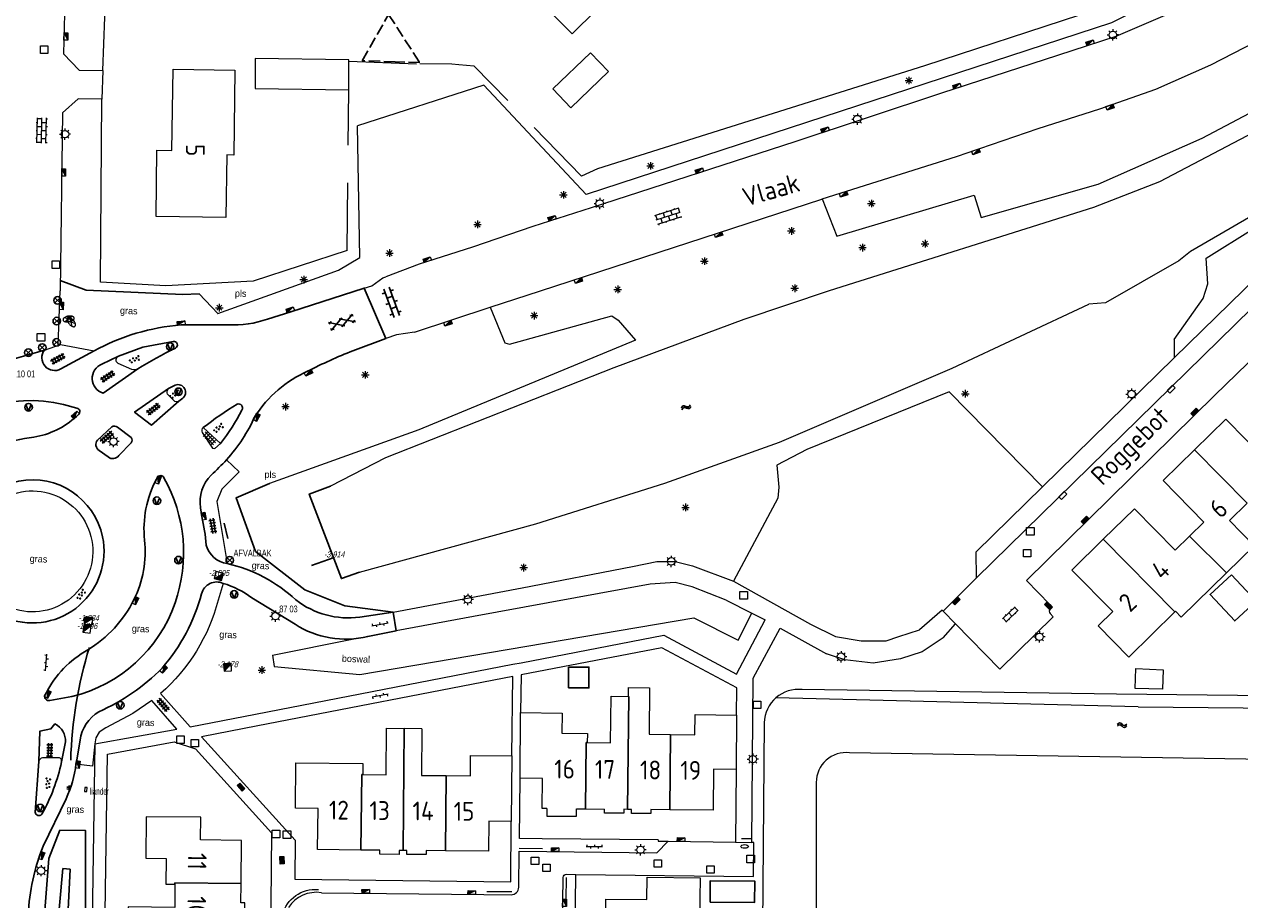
# Model space of a CAD drawing. Extents: x 168769 to 512904, y 516715 to 1559940.
# Tile 164 of 256: x 170344 to 170506, y 519419 to 519535. Entities that reach past the tile are written whole.
import ezdxf
from ezdxf.enums import TextEntityAlignment as Align

# ---------------------------------------------------------------- set-up
doc = ezdxf.new("R2010")
doc.units = 0
doc.header["$MEASUREMENT"] = 0
doc.linetypes.add('LP', pattern=[14, 9, -5])
doc.linetypes.add('OVERBOUW', pattern=[2, 1.5, -0.5])
doc.layers.get('0').update_dxf_attribs({"linetype": 'CONTINUOUS'})
for name, color, linetype, lineweight in [('B01_HOOFDGEBOUW', 10, 'CONTINUOUS', 0), ('B02_bijgebouw', 12, 'CONTINUOUS', 0), ('B07_scheidingsmuur', 14, 'CONTINUOUS', 25), ('B16_LUIFEL', 6, 'OVERBOUW', 25), ('H01_HOOGTEPUNT', 7, 'CONTINUOUS', 18), ('Q04_wegmarkering', 7, 'CONTINUOUS', 0), ('Q06_walbescherming_besch', 140, 'WALBESCHERMING', 25), ('Q21_LANTAARNPAAL', 7, 'CONTINUOUS', 18), ('Q23_kolk', 7, 'CONTINUOUS', 18), ('Q26_BOOM', 7, 'CONTINUOUS', 18), ('Q28_rioolput', 7, 'CONTINUOUS', 18), ('Q67_BRANDKRAAN_PUT', 7, 'CONTINUOUS', 18), ('Q722_RIOOLPUT_RWA', 5, 'CONTINUOUS', 18), ('Q92_BRANDKRAAN', 7, 'CONTINUOUS', 0), ('Q96_STRAATKOLK', 7, 'CONTINUOUS', 0), ('Q97_TROTTOIRKOLK', 7, 'CONTINUOUS', 0), ('S02_symb_open_verh', 7, 'CONTINUOUS', 13), ('T03_HEK', 34, 'CONTINUOUS', 0), ('T04_Haag', 72, 'CONTINUOUS', 0), ('T09_INSTEEKSLOOT', 72, 'CONTINUOUS', 0), ('T51_CULTUURSCHEIDING', 3, 'CONTINUOUS', 0), ('V00_kant_verharding', 252, 'CONTINUOUS', 0), ('V012_Kant_beton_verh', 252, 'CONTINUOUS', 0), ('V02_Kant_open_verh', 253, 'CONTINUOUS', 0), ('V03_kant_tegel_verh', 254, 'CONTINUOUS', 13), ('V04_Kant_op_inrit', 254, 'CONTINUOUS', 13), ('W00_KANT_WATER', 140, 'CONTINUOUS', 0)]:
    doc.layers.add(name, color=color, linetype=linetype, lineweight=lineweight)
for name, color, linetype in [('B14_dakrand_bijgebouw', 30, 'CONTINUOUS'), ('Q14_zitbank', 32, 'CONTINUOUS'), ('Q22_Paal_steen', 32, 'CONTINUOUS'), ('Q30_Verkeersbord', 32, 'CONTINUOUS'), ('S01_Asfalt', 7, 'CONTINUOUS'), ('S02_Klinkers', 7, 'CONTINUOUS'), ('S03_Tegels', 7, 'CONTINUOUS'), ('S04_Talud', 7, 'CONTINUOUS'), ('S05_Water', 132, 'CONTINUOUS'), ('S10_Beton', 7, 'CONTINUOUS'), ('T10_cultuurscheiding', 3, 'CONTINUOUS'), ('T131_taludlijn_laag', 15, 'CONTINUOUS'), ('T132_taludlijn_hoog', 11, 'CONTINUOUS'), ('T20_TALUD', 34, 'CONTINUOUS'), ('V011_Kant_asfalt_verh', 7, 'CONTINUOUS'), ('W10_duiker', 1, 'CONTINUOUS'), ('Z02_Huisnummer', 253, 'CONTINUOUS'), ('Z05_Cultuuraand', 7, 'CONTINUOUS'), ('Z06_STRAATNAAM', 7, 'CONTINUOUS')]:
    doc.layers.add(name, color=color, linetype=linetype)
doc.styles.add('ISOCP', font='isocp.shx', dxfattribs={"height": 1.8})
doc.styles.get("Standard").update_dxf_attribs({"font": 'ISOB.SHX'})
doc.linetypes.add('WALBESCHERMING', pattern='A,10,[105,facto-geolijnen.shx,S=0.1,R=0,X=0,Y=0],0', length=10)

# ---------------------------------------------------------------- blocks, each defined once
blk = doc.blocks.new('Q21')
at = {"color": 0}
for points in [[(-1.5, 0), (-1, 0)], [(-1.06, 1.06), (-0.71, 0.71)], [(0, 1.5), (0, 1)], [(1.06, 1.06), (0.71, 0.71)], [(1.5, 0), (1, 0)], [(-1.06, -1.06), (-0.71, -0.71)], [(0, -1.5), (0, -1)], [(1.06, -1.06), (0.71, -0.71)]]:
    blk.add_lwpolyline(points, dxfattribs=at)
blk.add_circle((0, 0), 1, dxfattribs=at)
blk = doc.blocks.new('Q26')
at = {"color": 0}
for p, q in [((-1, 0), (1, 0)), ((-0.7, 0.7), (0.7, -0.7)), ((0.7, 0.7), (-0.7, -0.7)), ((0, 1), (0, -1))]:
    blk.add_line(p, q, dxfattribs=at)
blk = doc.blocks.new('Q28')
at = {"color": 0}
blk.add_lwpolyline([(1, 1), (1, -1), (-1, -1), (-1, 1)], close=True, dxfattribs=at)
blk = doc.blocks.new('Q97')
blk.add_hatch(color=256).paths.add_polyline_path([(-1, 1), (-1, 0), (1, 1)])
blk.add_line((1, 1), (-1, 0))
at = {"color": 0}
for points in [[(-1, 0), (-1, 1), (1, 1), (1, 0), (-1, 0)], [(0, 0.8), (0, 1)]]:
    blk.add_lwpolyline(points, dxfattribs=at)
blk = doc.blocks.new('Q96')
for p, q in [((-1, 0.88), (1, 0.88)), ((-1, 0.75), (1, 0.75)), ((-1, 0.63), (1, 0.63)), ((-1, 0.5), (1, 0.5)), ((-1, 0.38), (1, 0.38)), ((-1, 0.25), (1, 0.25)), ((-1, 0.12), (1, 0.12))]:
    blk.add_line(p, q)
at = {"color": 0}
blk.add_lwpolyline([(1, 1), (1, 0), (-1, 0), (-1, 1), (1, 1)], dxfattribs=at)
blk = doc.blocks.new('Q92')
at = {"color": 0}
blk.add_ellipse((0, 0), major_axis=(-0.991, 0), ratio=0.499983, start_param=1.570796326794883, end_param=7.853981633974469, dxfattribs=at)
blk = doc.blocks.new('S026')
for p, q in [((0, 0), (4.4, 0)), ((0.2, 0.5), (0.2, 0)), ((1.2, 0), (1.2, -0.5)), ((2.2, 0.5), (2.2, 0)), ((3.2, 0), (3.2, -0.5)), ((4.2, 0.5), (4.2, 0))]:
    blk.add_line(p, q)
blk = doc.blocks.new('S05')
at = {"color": 0}
for p, q in [((0.08, 0.3), (0.38, 0.59)), ((0.11, -0.19), (0.41, 0.09)), ((0.38, 0.59), (0.68, 0.71)), ((0.41, 0.09), (0.71, 0.21)), ((0.68, 0.71), (1.01, 0.62)), ((0.71, 0.21), (1.02, 0.12)), ((1.01, 0.62), (1.33, 0.37)), ((1.02, 0.12), (1.36, -0.12)), ((1.33, 0.37), (1.66, 0.13)), ((1.66, 0.13), (1.97, 0.04)), ((1.97, 0.04), (2.28, 0.16)), ((2.28, 0.16), (2.58, 0.44)), ((1.36, -0.12), (1.68, -0.37)), ((1.68, -0.37), (2, -0.46)), ((2, -0.46), (2.31, -0.33)), ((2.31, -0.33), (2.61, -0.05))]:
    blk.add_line(p, q, dxfattribs=at)
blk = doc.blocks.new('S024')
at = {"color": 0}
for p, q in [((0, 1.2), (6.7, 1.2)), ((0, 0), (6.7, 0)), ((0.2, 1.2), (0.2, 0)), ((1.25, 1.5), (1.25, 1.2)), ((1.25, 0), (1.25, -1.2)), ((2.3, 1.2), (2.3, 0)), ((3.35, 1.5), (3.35, 1.2)), ((3.35, 0), (3.35, -1.2)), ((4.4, 1.2), (4.4, 0)), ((5.45, 1.5), (5.45, 1.2)), ((5.45, 0), (5.45, -1.2)), ((6.5, 1.2), (6.5, 0)), ((0, -1.2), (6.7, -1.2)), ((0.2, -1.2), (0.2, -1.5)), ((2.3, -1.2), (2.3, -1.5)), ((4.4, -1.2), (4.4, -1.5)), ((6.5, -1.2), (6.5, -1.5))]:
    blk.add_line(p, q, dxfattribs=at)
blk = doc.blocks.new('S04')
at = {"color": 0}
for p, q in [((0, 0.5), (0.5, 0.5)), ((0, 0.25), (1, 0.25)), ((0, 0), (0.5, 0)), ((0, -0.25), (1, -0.25)), ((0, -0.5), (0.5, -0.5))]:
    blk.add_line(p, q, dxfattribs=at)
blk = doc.blocks.new('Q23')
at = {"color": 0}
blk.add_lwpolyline([(0.99, -0.5), (-0.99, -0.5), (-0.99, 0.5), (0.99, 0.5), (0.99, -0.5)], dxfattribs=at)
blk = doc.blocks.new('S022')
at = {"color": 0}
for p, q in [((0.01, 1.15), (0.31, 1.15)), ((0.31, -2.3), (0.31, 2.3)), ((0.31, 2.1), (1.51, 2.1)), ((0.31, 0), (1.51, 0)), ((1.51, -2.3), (1.51, 2.3)), ((1.51, 1.05), (1.81, 1.05)), ((0.01, -1.15), (0.31, -1.15)), ((0.31, -2.1), (1.51, -2.1)), ((1.51, -1.05), (1.81, -1.05))]:
    blk.add_line(p, q, dxfattribs=at)
blk = doc.blocks.new('Q722')
for points in [[(-1, 1), (1, -1)], [(-1, -1), (1, -1), (1, 1), (-1, 1), (-1, -1)], [(-0.8, 0.8), (-1, 0.8)], [(-0.6, 0.6), (-1, 0.6)], [(-0.4, 0.4), (-1, 0.4)], [(-0.2, 0.2), (-1, 0.2)], [(-1, 0), (0, 0)], [(0.2, -0.2), (-1, -0.2)], [(0.4, -0.4), (-1, -0.4)], [(0.6, -0.6), (-1, -0.6)], [(0.8, -0.8), (-1, -0.8)]]:
    blk.add_lwpolyline(points)
blk = doc.blocks.new('KLINKERS6')
for points in [[(-4, 0.75), (4, 0.75)], [(-3, 0.75), (-3, 1.6)], [(-1.5, -0.75), (-1.5, 0.75)], [(0, 0.75), (0, 1.6)], [(1.5, -0.75), (1.5, 0.75)], [(3, 0.75), (3, 1.6)], [(-4, -0.75), (4, -0.75)], [(-3, -1.6), (-3, -0.75)], [(0, -1.6), (0, -0.75)], [(3, -1.6), (3, -0.75)]]:
    blk.add_lwpolyline(points)
blk = doc.blocks.new('ASFALT4')
for points in [[(0.402, 1.1), (-3.41, -1.1)], [(0.4, -1.1), (-3.408, 1.1)], [(-2.596, 1.1), (-3.4, 0.636)], [(-0.41, -1.1), (3.402, 1.1)], [(3.396, -1.1), (-0.408, 1.1)], [(3.4, 0.63), (2.588, 1.1)], [(-2.6, -1.1), (-3.4, -0.638)], [(2.59, -1.1), (3.4, -0.632)]]:
    blk.add_lwpolyline(points)
blk = doc.blocks.new('TEGELS6')
for points in [[(-4, 0.75), (4, 0.75)], [(-3, -1.6), (-3, 1.6)], [(-1.5, -1.6), (-1.5, 1.6)], [(0, -1.6), (0, 1.6)], [(1.5, -1.6), (1.5, 1.6)], [(3, -1.6), (3, 1.6)], [(-4, -0.75), (4, -0.75)]]:
    blk.add_lwpolyline(points)
blk = doc.blocks.new('BETON4')
for centre in [(-2.522, 0.677), (-0.58, 1.017), (1.096, 0.407), (2.536, 0.927), (-2.022, -0.677), (-0.17, -0.453), (2.008, -0.927)]:
    blk.add_circle(centre, 0.24)
blk = doc.blocks.new('Q30')
blk.add_lwpolyline([(0.707, 0.707), (0, -1), (-0.707, 0.707)])
blk.add_circle((0, 0), 1)
blk = doc.blocks.new('Q22')
for points in [[(-0.719, -0.672), (0.702, 0.706)], [(-0.712, 0.671), (0.715, -0.672)]]:
    blk.add_lwpolyline(points)
blk.add_circle((0, 0), 1)
blk = doc.blocks.new('Q67')
for points in [[(-1.47, 0.15, 0.094941), (-1.5, 0)], [(-1.5, 0, 0.094941), (-1.47, -0.15)], [(-1.39, 0.29, 0.078462), (-1.47, 0.15)], [(-1.25, 0.42, 0.059206), (-1.39, 0.29)], [(-1.06, 0.53, 0.044721), (-1.25, 0.42)], [(-0.83, 0.62, 0.035319), (-1.06, 0.53)], [(-0.57, 0.69, 0.029561), (-0.83, 0.62)], [(-0.29, 0.74, 0.026278), (-0.57, 0.69)], [(0, 0.75, 0.024788), (-0.29, 0.74)], [(0.29, 0.74, 0.024788), (0, 0.75)], [(0.57, 0.69, 0.026278), (0.29, 0.74)], [(0.83, 0.62, 0.029561), (0.57, 0.69)], [(1.06, 0.53, 0.035319), (0.83, 0.62)], [(1.25, 0.42, 0.044721), (1.06, 0.53)], [(1.39, 0.29, 0.059206), (1.25, 0.42)], [(1.47, 0.15, 0.078462), (1.39, 0.29)], [(1.5, 0, 0.094941), (1.47, 0.15)], [(1.47, -0.15, 0.094941), (1.5, 0)], [(-1.47, -0.15, 0.078462), (-1.39, -0.29)], [(-1.39, -0.29, 0.059206), (-1.25, -0.42)], [(-1.25, -0.42, 0.044721), (-1.06, -0.53)], [(-1.06, -0.53, 0.035319), (-0.83, -0.62)], [(-0.83, -0.62, 0.029561), (-0.57, -0.69)], [(-0.57, -0.69, 0.026278), (-0.29, -0.74)], [(0, -0.75, 0.024788), (0.29, -0.74)], [(0.29, -0.74, 0.026278), (0.57, -0.69)], [(0.57, -0.69, 0.029561), (0.83, -0.62)], [(0.83, -0.62, 0.035319), (1.06, -0.53)], [(1.06, -0.53, 0.044721), (1.25, -0.42)], [(1.25, -0.42, 0.059206), (1.39, -0.29)], [(1.39, -0.29, 0.078462), (1.47, -0.15)]]:
    blk.add_lwpolyline(points, format="xyb")
for points in [[(-1.04, 0.54), (1.04, -0.54)], [(-1.04, -0.54), (1.04, 0.54)], [(-0.29, -0.74), (0, -0.75)]]:
    blk.add_lwpolyline(points)

msp = doc.modelspace()

# ---------------------------------------------------------------- linework, layer by layer
at = {"layer": 'B01_HOOFDGEBOUW'}
for points in [[(170414.21, 519549.72), (170408.88, 519544.5), (170413.38, 519539.97), (170412.23, 519538.84), (170416.92, 519534.12), (170423.29, 519540.45), (170414.21, 519549.72)], [(170419.36, 519531.61), (170414.35, 519526.8), (170416.76, 519524.29), (170421.77, 519529.1), (170419.36, 519531.61)], [(170363.93, 519529.42), (170372.13, 519529.31), (170371.98, 519518.02), (170371.07, 519518.03), (170370.95, 519509.71), (170361.66, 519509.84), (170361.79, 519518.65), (170363.78, 519518.61), (170363.93, 519529.42)], [(170499.61, 519478.88), (170503.77, 519482.96), (170509.17, 519477.45), (170511.07, 519479.31)], [(170498.94, 519467.42), (170500.85, 519469.29), (170495.45, 519474.8), (170499.61, 519478.88)], [(170487.48, 519466.99), (170491.64, 519471.06), (170497.04, 519465.56), (170498.94, 519467.42)], [(170506.6, 519471.78), (170504.24, 519469.47), (170507.5, 519466.14), (170503.83, 519462.54)], [(170490.87, 519451.34), (170486.78, 519455.5), (170488.73, 519457.42), (170483.32, 519462.9), (170487.48, 519466.99)], [(170503.83, 519462.54), (170497.83, 519456.66)], [(170490.87, 519451.34), (170496.97, 519457.35)], [(170496.97, 519457.35), (170497.07, 519457.44)], [(170497.07, 519457.44), (170497.83, 519456.66)], [(170424.41, 519446.12), (170424.42, 519447.33), (170427.22, 519447.29), (170427.15, 519441.1), (170430, 519441.07)], [(170418.93, 519439.99), (170422.03, 519439.96), (170422.11, 519446.15), (170424.41, 519446.12)], [(170410.01, 519435.29), (170410.09, 519443.98)], [(170410.09, 519443.98), (170415.59, 519443.92), (170415.56, 519441.23), (170418.95, 519441.19), (170418.93, 519439.99)], [(170430, 519441.07), (170433.24, 519441.03), (170433.27, 519443.72), (170438.76, 519443.66)], [(170438.76, 519443.66), (170438.7, 519436.44)], [(170389.12, 519435.74), (170392.22, 519435.71), (170392.28, 519441.9), (170394.63, 519441.87)], [(170396.98, 519441.84), (170394.63, 519441.87)], [(170396.98, 519441.84), (170396.93, 519435.65), (170400.18, 519435.61)], [(170388.88, 519425.73), (170383.13, 519425.79), (170383.19, 519431.25), (170380.2, 519431.28), (170380.25, 519437.33), (170389.14, 519437.24), (170389.12, 519435.74)], [(170400.18, 519435.61), (170403.42, 519435.58), (170403.45, 519438.27), (170408.94, 519438.22)], [(170408.94, 519438.22), (170408.85, 519429.53)], [(170438.7, 519436.44), (170435.69, 519436.46), (170435.64, 519431.01), (170429.89, 519431.07)], [(170413.56, 519431.25), (170412.96, 519431.26), (170413, 519435.25), (170410.01, 519435.29)], [(170413.56, 519431.25), (170413.55, 519430.25), (170417.5, 519430.22), (170417.51, 519431.22), (170418.69, 519431.2)], [(170418.69, 519431.2), (170421.22, 519431.17)], [(170424.29, 519431.13), (170423.8, 519431.14), (170423.8, 519430.61), (170421.21, 519430.64), (170421.22, 519431.17)], [(170429.89, 519431.07), (170427.39, 519431.1), (170427.39, 519430.57), (170424.8, 519430.6), (170424.8, 519431.13), (170424.29, 519431.13)], [(170372.97, 519421.28), (170373.03, 519427.01), (170367.58, 519427.07), (170367.61, 519430.08), (170360.37, 519430.15), (170360.31, 519424.64), (170363.01, 519424.62), (170362.97, 519421.22), (170364.17, 519421.21)], [(170408.85, 519429.53), (170405.86, 519429.58), (170405.83, 519425.56), (170400.09, 519425.62)], [(170394.48, 519425.68), (170393.97, 519425.68), (170393.96, 519425.15), (170391.38, 519425.18), (170391.39, 519425.71), (170388.88, 519425.73)], [(170400.09, 519425.62), (170397.56, 519425.65), (170397.56, 519425.12), (170394.97, 519425.14), (170394.98, 519425.67), (170394.48, 519425.68)], [(170364.17, 519421.21), (170364.14, 519418.12), (170357.94, 519418.18), (170357.92, 519415.69), (170361.42, 519415.64)], [(170372.91, 519415.67), (170372.91, 519416.15), (170373.44, 519416.14), (170373.47, 519418.72), (170372.94, 519418.73), (170372.97, 519421.28)], [(170421.36, 519416.7), (170421.4, 519419.22), (170426.85, 519419.15), (170426.89, 519422.15), (170433.93, 519422.06), (170433.85, 519416.57), (170430.16, 519416.61), (170430.12, 519413.31)]]:
    msp.add_lwpolyline(points, dxfattribs=at)
at = {"layer": 'B02_bijgebouw'}
msp.add_lwpolyline([(170387.26, 519526.68), (170387.28, 519530.67), (170374.84, 519530.84), (170374.81, 519526.85)], close=True, dxfattribs=at)
for points in [[(170495.44, 519449.64), (170495.36, 519447.09), (170491.73, 519447.2), (170491.82, 519449.83), (170495.44, 519449.64)], [(170352.17, 519433.52), (170352.47, 519433.5), (170352.5, 519434.03), (170352.2, 519434.04), (170352.17, 519433.52)]]:
    msp.add_lwpolyline(points, dxfattribs=at)
at = {"layer": 'B07_scheidingsmuur'}
for points in [[(170506.6, 519471.78), (170499.61, 519478.88)], [(170487.48, 519466.99), (170496.97, 519457.35)], [(170503.83, 519462.54), (170498.94, 519467.42)], [(170424.29, 519431.13), (170424.46, 519446.12)], [(170424.46, 519446.12), (170424.41, 519446.12)], [(170394.48, 519425.68), (170394.63, 519441.87)], [(170430, 519441.07), (170429.89, 519431.07)], [(170418.69, 519431.2), (170418.79, 519439.99)], [(170418.79, 519439.99), (170418.93, 519439.99)], [(170388.98, 519435.74), (170388.88, 519425.73)], [(170389.12, 519435.74), (170388.98, 519435.74)], [(170400.09, 519425.62), (170400.18, 519435.61)], [(170364.18, 519421.36), (170372.97, 519421.28)], [(170364.17, 519421.21), (170364.18, 519421.36)]]:
    msp.add_lwpolyline(points, dxfattribs=at)
at = {"layer": 'B14_dakrand_bijgebouw'}
for points in [[(170504.51, 519462.29), (170507.77, 519458.79), (170504.93, 519456.15), (170501.67, 519459.66), (170504.51, 519462.29)], [(170416.45, 519447.27), (170416.45, 519450.01), (170419.15, 519450.02), (170419.15, 519447.27), (170416.45, 519447.27)], [(170435.25, 519418.81), (170441.16, 519418.77), (170441.18, 519421.6), (170435.26, 519421.64), (170435.25, 519418.81)]]:
    msp.add_lwpolyline(points, dxfattribs=at)
at = {"layer": 'B16_LUIFEL', "color": 2}
msp.add_lwpolyline([(170392.55, 519536.68), (170396.69, 519530.29), (170393.41, 519530.4), (170389.06, 519530.54), (170392.55, 519536.68)], close=True, dxfattribs=at)
at = {"layer": 'Q04_wegmarkering'}
msp.add_lwpolyline([(170470.65, 519461.86), (170511.45, 519501.85)], dxfattribs=at)
at = {"layer": 'Q06_walbescherming_besch', "linetype": 'Continuous'}
msp.add_lwpolyline([(170388.68, 519462.61), (170386.28, 519461.78), (170382.02, 519472.99), (170384.83, 519474.05)], dxfattribs=at)
at = {"layer": 'Q14_zitbank'}
msp.add_lwpolyline([(170371.18, 519467.09), (170370.73, 519469.14)], dxfattribs=at)
at = {"layer": 'T03_HEK', "linetype": 'LP'}
for p, q in [((170387.28, 519530.5), (170396.69, 519530.11)), ((170387.04, 519505.33), (170387.26, 519526.68))]:
    msp.add_line(p, q, dxfattribs=at)
for points in [[(170400.94, 519530.08), (170396.69, 519530.11)], [(170420.28, 519516.19), (170418.17, 519515.23), (170403.91, 519529.83), (170401.88, 519530.01), (170400.94, 519530.08)]]:
    msp.add_lwpolyline(points, dxfattribs=at)
at = {"layer": 'T04_Haag'}
for points in [[(170534.45, 519580.43), (170498.27, 519544.8), (170491.81, 519539.45), (170484.32, 519536.6), (170463.72, 519529.87), (170420.28, 519516.19)], [(170354.6, 519529.25), (170355.11, 519543.47)], [(170387.04, 519505.33), (170374.57, 519501.29), (170362.96, 519500.67), (170354.28, 519501.13), (170354.46, 519525.42)]]:
    msp.add_lwpolyline(points, dxfattribs=at)
at = {"layer": 'T09_INSTEEKSLOOT'}
for points in [[(170489.25, 519446.42), (170447.49, 519447.04, 0.210881), (170444, 519445.95, 0.210881)], [(170444, 519445.95, 0.210881), (170442.45, 519442.64), (170441.79, 519361.68)], [(170539.64, 519437.27), (170453.76, 519438.65, 0.447829), (170449.35, 519434.72), (170449.36, 519355.86, -0.418446), (170441.58, 519349.47), (170363.17, 519351.27)]]:
    msp.add_lwpolyline(points, format="xyb", dxfattribs=at)
msp.add_lwpolyline([(170589.54, 519445.33), (170489.25, 519446.42)], dxfattribs=at)
at = {"layer": 'T10_cultuurscheiding'}
msp.add_lwpolyline([(170348.94, 519501.38), (170352.4, 519500.07), (170365.21, 519499.5), (170367.37, 519499.59), (170369.87, 519496.96), (170369.87, 519496.96)], dxfattribs=at)
at = {"layer": 'T131_taludlijn_laag'}
msp.add_lwpolyline([(170346.74, 519404.99), (170346.6, 519413.66), (170347.43, 519424.62), (170348.9, 519428.35), (170352.3, 519428.31), (170352.34, 519407.62)], dxfattribs=at)
at = {"layer": 'T132_taludlijn_hoog'}
for points in [[(170376.75, 519474.4), (170372.29, 519472.49), (170374.87, 519465.39), (170381.41, 519460.28), (170386.75, 519458.18), (170393.15, 519457.31)], [(170348.96, 519405.62), (170348.4, 519413.45), (170349.29, 519423.27), (170350.25, 519423.17), (170349.89, 519416.05), (170350.36, 519405.95)]]:
    msp.add_lwpolyline(points, dxfattribs=at)
at = {"layer": 'T20_TALUD'}
msp.add_arc((170407.02, 519435.97), 56.72, 162.9067, 178.2912, dxfattribs=at)
at = {"layer": 'T51_CULTUURSCHEIDING'}
for p, q in [((170385.88, 519502.75), (170388.74, 519504.43)), ((170369.87, 519496.96), (170385.88, 519502.75)), ((170406.05, 519497.81), (170407.97, 519493.07)), ((170408.63, 519492.92), (170422.2, 519496.65)), ((170422.2, 519496.65), (170423.06, 519496.11)), ((170423.06, 519496.11), (170425.36, 519493.45)), ((170425.36, 519493.45), (170396.59, 519481.54)), ((170407.97, 519493.07), (170408.63, 519492.92)), ((170396.59, 519481.54), (170376.75, 519474.4))]:
    msp.add_line(p, q, dxfattribs=at)
for points in [[(170534.45, 519580.43), (170537.95, 519576.68), (170524.81, 519564.17), (170512.93, 519553.21), (170501.55, 519542.17), (170488.56, 519535.59), (170418.78, 519512.77), (170405.18, 519527.28), (170388.41, 519521.9)], [(170450.14, 519512.19), (170452.07, 519507.24), (170470.34, 519512.67), (170471.28, 519509.73), (170486.81, 519514.16), (170500.6, 519520.27), (170511.58, 519526.06), (170518.63, 519530.56), (170522.05, 519532.5), (170521.64, 519534), (170518.74, 519540.62)], [(170388.74, 519504.43), (170388.41, 519521.9)], [(170496.9, 519493.54), (170500.76, 519498.98), (170501.37, 519500.92), (170501.13, 519504.34), (170513.64, 519512.11)], [(170496.9, 519493.54), (170496.9, 519491.09)], [(170467.02, 519486.59), (170448.11, 519478.91), (170444.1, 519476.82), (170444.37, 519473.91), (170444.24, 519472.46), (170438.36, 519461.45)], [(170467.02, 519486.59), (170479.41, 519473.95)], [(170377.13, 519451.6), (170377.37, 519450.12), (170388.71, 519449.03), (170433.11, 519456.57), (170439, 519453.61), (170440.8, 519457.18)], [(170377.13, 519451.6), (170387.95, 519453.79)]]:
    msp.add_lwpolyline(points, dxfattribs=at)
at = {"layer": 'V00_kant_verharding'}
for p, q in [((170497.82, 519537.47), (170489.15, 519533.78)), ((170489.15, 519533.78), (170481.38, 519531.25)), ((170481.38, 519531.25), (170466, 519526.24)), ((170466, 519526.24), (170446.53, 519519.78)), ((170446.53, 519519.78), (170419.47, 519511)), ((170419.47, 519511), (170411.69, 519508.54)), ((170411.69, 519508.54), (170403.69, 519505.79)), ((170403.69, 519505.79), (170396.63, 519503.53)), ((170396.63, 519503.53), (170392.19, 519501.85))]:
    msp.add_line(p, q, dxfattribs=at)
for points in [[(170355.11, 519543.47), (170352.68, 519543.11), (170349.64, 519542.13), (170349.39, 519531.48), (170351.46, 519529.28), (170354.6, 519529.25)], [(170396.01, 519494.52), (170406.05, 519497.81), (170412.75, 519500), (170450.08, 519512.17), (170450.14, 519512.19), (170467.97, 519517.84), (170478.81, 519521.53), (170487, 519524.17), (170494.46, 519526.77), (170501.75, 519529.98), (170509.26, 519533.85)], [(170354.6, 519529.25), (170354.46, 519525.42)], [(170354.46, 519525.42), (170351.33, 519525.5), (170349.25, 519523.61), (170348.92, 519500)], [(170507.99, 519501.95), (170496.9, 519491.09), (170479.41, 519473.95), (170470.59, 519465.31)], [(170348.66, 519492.75), (170348.92, 519500)], [(170502.27, 519486.11), (170514.03, 519497.49), (170515.69, 519498.56), (170516.78, 519498.86), (170518.17, 519498.74), (170519.82, 519497.97), (170526.35, 519491.49)], [(170477.27, 519461.51), (170502.27, 519486.11)], [(170480.42, 519457.16), (170480.83, 519456.72), (170473.73, 519449.75), (170467.85, 519455.75), (170466.21, 519457.47), (170467.75, 519459), (170470.65, 519461.86), (170470.59, 519465.31)], [(170393.15, 519457.31), (170393.15, 519457.31), (170410.31, 519460.53), (170424.94, 519463.37), (170428.17, 519464.03), (170430.61, 519464.06), (170432.91, 519463.45), (170438.36, 519461.45), (170448.57, 519455.73), (170451.89, 519454.09), (170455.32, 519453.49), (170458.63, 519453.52), (170460.34, 519454.09), (170463.08, 519454.99)], [(170437.37, 519458.91), (170432.89, 519460.68), (170430.62, 519461.26), (170427.29, 519461.05), (170403.85, 519456.76), (170393.57, 519454.86)], [(170477.27, 519461.51), (170480.37, 519458.34), (170480.67, 519458), (170480.42, 519457.73)], [(170437.37, 519458.91), (170440.8, 519457.18), (170442.58, 519456.29)], [(170466.08, 519457.58), (170463.08, 519454.99)], [(170466.21, 519457.47), (170466.08, 519457.58)], [(170438.77, 519449.07), (170442.58, 519456.29)], [(170440.79, 519426.75), (170440.97, 519448.55), (170444.56, 519455.19)], [(170444.56, 519455.19), (170450.7, 519451.79)], [(170466.21, 519453.89), (170467.85, 519455.75)], [(170409.07, 519450.4), (170410.16, 519450.61), (170429.11, 519454.27), (170438.77, 519449.07)], [(170466.21, 519453.89), (170463.4, 519452.05), (170460.54, 519451.13), (170456.93, 519450.54), (170453.16, 519451.01), (170450.7, 519451.79)], [(170438.76, 519443.66), (170438.79, 519447.25), (170428.85, 519452.59), (170410.14, 519448.98), (170410.09, 519443.98)], [(170366.2, 519442.09), (170374.88, 519443.79), (170409.07, 519450.4)], [(170408.94, 519438.22), (170409.06, 519448.77), (170375.19, 519442.22), (170367.68, 519440.77), (170380.14, 519427.04)], [(170386.15, 519388.43), (170360.02, 519388.71), (170352.81, 519389.01), (170352.84, 519389.77), (170353.56, 519439.85)], [(170359.91, 519390.26), (170354.53, 519390.38), (170355.21, 519438.46), (170364.08, 519440.09), (170366.89, 519439.18), (170377.02, 519428.03)], [(170438.7, 519436.44), (170438.61, 519426.78)], [(170428.34, 519427.07), (170412.93, 519427.23), (170409.93, 519427.26), (170410.01, 519435.29)], [(170380.14, 519427.04), (170380.12, 519421.85), (170408.77, 519421.51), (170408.85, 519429.53)], [(170377.02, 519428.03), (170376.63, 519390.07), (170368.61, 519390.16)], [(170409.88, 519425.57), (170428.16, 519425.37), (170429.67, 519426.91)], [(170428.34, 519427.07), (170428.34, 519426.9)], [(170428.34, 519426.9), (170429.67, 519426.91)], [(170429.67, 519426.91), (170438.61, 519426.78)], [(170438.61, 519426.78), (170440.79, 519426.75)], [(170441.04, 519422.23), (170441.07, 519426.75), (170440.79, 519426.75)], [(170409.83, 519420.8), (170409.88, 519425.57)], [(170416.96, 519385.1), (170417.43, 519422.5)], [(170417.43, 519422.5), (170441.04, 519422.23)]]:
    msp.add_lwpolyline(points, dxfattribs=at)
for points in [[(170480.42, 519457.73, 0.39757), (170480.42, 519457.16)], [(170415.45, 519386.05), (170415.24, 519386.5), (170415.73, 519422.07, -0.384067), (170416.19, 519422.51), (170417.43, 519422.5)], [(170383.64, 519420.07, 0.289637), (170379.24, 519418.1)], [(170383.64, 519420.07), (170405.19, 519419.82), (170408.82, 519419.79, 0.423763), (170409.83, 519420.8)]]:
    msp.add_lwpolyline(points, format="xyb", dxfattribs=at)
at = {"layer": 'V011_Kant_asfalt_verh'}
for points in [[(170342.18, 519490.78), (170346.84, 519492.12, 0.809706), (170349.02, 519489.62), (170353.43, 519492, -0.10697), (170365.02, 519495.46), (170368.22, 519495.48), (170371.24, 519495.48, 0.099962), (170376.49, 519496.24), (170379.57, 519497.22), (170389.32, 519500.35), (170392.18, 519493.64), (170387.82, 519492.04, 0.022597), (170381.8, 519489.32, 0.143543), (170374.81, 519483.32, -0.078069), (170371.03, 519477.56, -0.017472), (170368.98, 519475.52, 0.230635), (170367.55, 519471.19), (170367.74, 519470.02, -0.037512), (170368.34, 519466.22, 0.303298), (170371.11, 519463.77, -0.132958), (170380.25, 519458.94, 0.202091), (170388.71, 519456.67), (170393.15, 519457.31), (170393.57, 519454.86), (170389.79, 519454.1, -0.207182), (170380.13, 519455.71), (170374.4, 519459.21, 0.090758), (170370.58, 519461.14, 0.471779), (170367.72, 519459.76, -0.111171), (170362.48, 519449.9, -0.09669), (170354.05, 519444.1, 0.225261), (170351.58, 519440.32), (170351.1, 519437.43), (170351.03, 519437.14, -0.078631), (170349.72, 519432.55), (170346.68, 519426.24), (170346.23, 519425.09, 0.083798), (170344.67, 519415.99)], [(170359.23, 519489.61, -0.025714), (170364.24, 519492.39, 0.93752), (170363.93, 519493.24), (170359.91, 519492.49), (170356.68, 519491.31), (170354.47, 519490.24, 0.71868), (170354.63, 519486.41), (170359.23, 519489.61)], [(170364.7, 519485.34), (170365.21, 519485.73, 0.861016), (170364.22, 519487.46), (170363.34, 519487), (170358.81, 519483.89), (170361.07, 519482.15), (170364.7, 519485.34)], [(170351.14, 519484.42, -0.655796), (170351.34, 519483.54), (170351.11, 519483.32, -0.145155), (170345.43, 519480.55, 0.030494), (170340.46, 519479.55, -0.143374), (170331.52, 519477.6), (170330.51, 519477.67, -0.637664), (170330.19, 519478.57, -0.281314), (170349.38, 519484.91), (170351.14, 519484.42)], [(170367.94, 519481.82, -0.035164), (170372.43, 519484.93, -0.744134), (170373.07, 519484.16, -0.046881), (170370.23, 519479.7), (170367.94, 519481.82)], [(170356.71, 519478.12, -0.446572), (170355.3, 519477.93), (170354.1, 519478.8, -0.437513), (170353.87, 519480.16), (170355.78, 519481.92, -0.322989), (170356.53, 519481.89), (170358.35, 519480.5, -0.387416), (170358.35, 519479.8), (170356.71, 519478.12)], [(170347.54, 519445.59, -0.569238), (170346.9, 519446.29), (170347.05, 519446.55, -0.1504), (170352.59, 519452.3, 0.142496), (170358.72, 519458.97, 0.140592), (170360.14, 519466.89, -0.14943), (170361.71, 519474.97), (170361.84, 519475.2, -0.602829), (170362.72, 519475.16, -0.2151), (170364.2, 519458.56, -0.256043), (170350.48, 519446.12), (170347.54, 519445.59)], [(170349.1, 519437.43, -0.077087), (170346.49, 519430.48, -0.670227), (170345.61, 519430.78), (170346.09, 519437.48), (170346.22, 519441.51), (170347.71, 519441.82), (170348.23, 519442.49, -0.304004), (170349.62, 519440.08), (170349.1, 519437.43)]]:
    msp.add_lwpolyline(points, format="xyb", dxfattribs=at)
msp.add_lwpolyline([(170335.84, 519463.74, -0.982537), (170354.56, 519467.33, -1.013099), (170335.84, 519463.74)], format="xyb", close=True, dxfattribs=at)
at = {"layer": 'V012_Kant_beton_verh'}
msp.add_lwpolyline([(170337.35, 519463.94, -1.002367), (170353.13, 519466.83, -1.001396), (170337.35, 519463.94)], format="xyb", close=True, dxfattribs=at)
at = {"layer": 'V02_Kant_open_verh'}
msp.add_line((170369.47, 519479.03), (170370.23, 519479.7), dxfattribs=at)
for points in [[(170389.32, 519500.35), (170390.31, 519500.66), (170391.78, 519501.7), (170392.19, 519501.85)], [(170396.01, 519494.52), (170393.6, 519494.14), (170392.18, 519493.64)]]:
    msp.add_lwpolyline(points, dxfattribs=at)
for points in [[(170359.23, 519489.61, -0.195012), (170358.46, 519489.55), (170356.63, 519490.36, -0.615994), (170356.68, 519491.31)], [(170364.7, 519485.34, -0.413354), (170364.02, 519485.43), (170363.19, 519486.27, -0.345743), (170363.34, 519487)], [(170367.94, 519481.82, 0.388082), (170367.78, 519481.18), (170369.18, 519479.11), (170369.47, 519479.03)], [(170349.1, 519437.43, 0.477297), (170348.73, 519437.98), (170346.6, 519437.96, 0.374729), (170346.09, 519437.48)]]:
    msp.add_lwpolyline(points, format="xyb", dxfattribs=at)
at = {"layer": 'V03_kant_tegel_verh'}
for p, q in [((170353.55, 519439.84), (170353.23, 519436.85)), ((170353.23, 519436.85), (170351.03, 519437.12))]:
    msp.add_line(p, q, dxfattribs=at)
for points in [[(170346.84, 519492.12), (170348.96, 519492.85), (170353.43, 519492)], [(170371.03, 519477.56), (170372.72, 519475.96), (170370.39, 519473.67), (170369.72, 519472.03), (170371.11, 519463.77)], [(170364.43, 519441.79), (170361.1, 519445.58), (170358.57, 519443.87), (170355, 519441.97), (170354.11, 519441.4), (170353.68, 519440.65), (170353.55, 519439.84), (170364.43, 519441.79)]]:
    msp.add_lwpolyline(points, dxfattribs=at)
msp.add_lwpolyline([(170370.58, 519461.14), (170369.92, 519458.93, -0.150487), (170362.27, 519446.53), (170366.2, 519442.09)], format="xyb", dxfattribs=at)
at = {"layer": 'V04_Kant_op_inrit'}
for points in [[(170409.89, 519425.97), (170413.01, 519425.94)], [(170440.74, 519427.22), (170439.44, 519427.22)], [(170416.14, 519422.07), (170416.11, 519419.15)], [(170405.59, 519420.24), (170408.93, 519420.21)]]:
    msp.add_lwpolyline(points, dxfattribs=at)
msp.add_lwpolyline([(170378.45, 519417.11, -0.371662), (170383.24, 519420.47)], format="xyb", dxfattribs=at)
at = {"layer": 'W00_KANT_WATER'}
for p, q in [((170511.44, 519523.13), (170494.96, 519514.48)), ((170494.96, 519514.48), (170486.18, 519511.07)), ((170486.18, 519511.07), (170451.06, 519500)), ((170451.06, 519500), (170439.73, 519496.18)), ((170439.73, 519496.18), (170422.45, 519489.78)), ((170422.45, 519489.78), (170392.15, 519477.8)), ((170444.49, 519479.89), (170467.41, 519489.71)), ((170429.23, 519474.46), (170444.49, 519479.89)), ((170392.15, 519477.8), (170384.83, 519474.05)), ((170412.13, 519469.05), (170429.23, 519474.46)), ((170388.68, 519462.61), (170412.13, 519469.05))]:
    msp.add_line(p, q, dxfattribs=at)
for points in [[(170546.03, 519535.31), (170525.42, 519521.75), (170510.06, 519511.59), (170502.94, 519507.47), (170499.05, 519505.23), (170497.51, 519503.95), (170487.79, 519498.41)], [(170487.79, 519498.41), (170485.54, 519498.2)], [(170467.41, 519489.71), (170485.54, 519498.2)], [(170492.09, 519444.76), (170444, 519445.95)]]:
    msp.add_lwpolyline(points, dxfattribs=at)
msp.add_lwpolyline([(170492.09, 519444.76), (170585.12, 519443.87), (170589.15, 519443.99), (170589.77, 519443.69), (170598.96, 519444.1, 0.070818), (170603.06, 519445.15), (170617.7, 519457.95), (170620.6, 519460.18, -0.190514), (170625.16, 519461.17, -0.054594), (170629.52, 519459.04, -0.054594), (170633.32, 519456.02), (170644.8, 519444.26, 0.097466), (170647.78, 519442.65), (170656, 519442.45), (170664.74, 519442.22)], format="xyb", dxfattribs=at)
at = {"layer": 'W10_duiker'}
msp.add_line((170385.33, 519464.58), (170382.32, 519463.51), dxfattribs=at)

# ---------------------------------------------------------------- block references
at = {"layer": 'Q21_LANTAARNPAAL', "xscale": 0.5, "yscale": 0.5}
for p in [(170488.75, 519533.97), (170454.82, 519522.79), (170349.57, 519520.79), (170420.59, 519511.58), (170491.23, 519486.28), (170430.09, 519464.06), (170403.08, 519459.01), (170479, 519454.04), (170452.65, 519451.4), (170440.93, 519437.8), (170426.01, 519425.76)]:
    msp.add_blockref('Q21', p, dxfattribs=at)
at = {"layer": 'Q21_LANTAARNPAAL', "xscale": 0.5, "yscale": 0.5, "zscale": 0.5}
for p in [(170356.01, 519479.96), (170377.53, 519456.8), (170346.39, 519422.99)]:
    msp.add_blockref('Q21', p, dxfattribs=at)
at = {"layer": 'Q22_Paal_steen', "xscale": 0.5, "yscale": 0.5, "zscale": 0.5}
for p in [(170348.58, 519498.72), (170348.48, 519495.97), (170348.46, 519493.14), (170344.71, 519491.78), (170346.55, 519492.46), (170371.46, 519464.21)]:
    msp.add_blockref('Q22', p, dxfattribs=at)
at = {"layer": 'Q23_kolk', "xscale": 0.5, "yscale": 0.5}
for p, rotation in [((170496.5, 519486.94), 44.47362248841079), ((170482.09, 519472.8), 44.51376743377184)]:
    msp.add_blockref('Q23', p, dxfattribs=dict(at, rotation=rotation))
at = {"layer": 'Q26_BOOM', "xscale": 0.5, "yscale": 0.5}
for p in [(170461.66, 519527.92), (170427.33, 519516.59), (170415.77, 519512.74), (170456.67, 519511.58), (170404.36, 519508.81), (170446.05, 519507.94), (170463.8, 519506.24), (170392.67, 519505), (170455.49, 519505.73), (170434.5, 519503.93), (170381.28, 519501.48), (170422.98, 519500.18), (170446.49, 519500.33), (170370.07, 519497.75), (170411.89, 519496.7), (170389.45, 519488.83), (170469.15, 519486.33), (170378.85, 519484.61), (170431.99, 519471.23), (170410.49, 519463.24), (170375.71, 519449.63)]:
    msp.add_blockref('Q26', p, dxfattribs=at)
at = {"layer": 'Q28_rioolput', "xscale": 0.5, "yscale": 0.5}
for p in [(170346.81, 519532.02), (170348.35, 519503.45), (170346.38, 519493.8), (170477.8, 519468.06), (170477.36, 519465.16), (170439.71, 519459.55), (170352.67, 519456.12), (170441.5, 519445.02), (170364.92, 519440.38), (170366.82, 519439.93), (170377.61, 519427.85), (170379.05, 519427.77), (170411.99, 519424.3), (170428.32, 519423.95), (170440.63, 519424.54), (170413.53, 519423.36), (170435.31, 519423.15)]:
    msp.add_blockref('Q28', p, dxfattribs=at)
at = {"layer": 'Q30_Verkeersbord', "xscale": 0.5, "yscale": 0.5, "zscale": 0.5}
for p in [(170363.54, 519492.59), (170364.65, 519486.58), (170344.73, 519484.52), (170344.74, 519484.53), (170361.79, 519472.12), (170364.64, 519464.23), (170372.04, 519459.68), (170356.91, 519444.96), (170346.28, 519431.32)]:
    msp.add_blockref('Q30', p, dxfattribs=at)
at = {"layer": 'Q67_BRANDKRAAN_PUT'}
for p, xscale, yscale, zscale, rotation in [((170350.05, 519496.25), 0.4999999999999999, 0.4999999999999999, 0.4999999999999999, 190.2053858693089), ((170350.4, 519495.84), 0.4999999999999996, 0.4999999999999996, 0.4999999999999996, 131.116427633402)]:
    msp.add_blockref('Q67', p, dxfattribs=dict(at, xscale=xscale, yscale=yscale, zscale=zscale, rotation=rotation))
at = {"layer": 'Q722_RIOOLPUT_RWA'}
for p, xscale, yscale, zscale, rotation in [((170370.01, 519462.12), 0.5, 0.5, 0.5, 74.72502304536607), ((170352.71, 519456.14), 0.5, 0.5, 0.5, 258.162815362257), ((170352.5, 519455.09), 0.5, 0.5, 0.5, 262.8973682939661), ((170371.17, 519450), 0.4999999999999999, 0.4999999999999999, 0.4999999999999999, 273.0881671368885)]:
    msp.add_blockref('Q722', p, dxfattribs=dict(at, xscale=xscale, yscale=yscale, zscale=zscale, rotation=rotation))
at = {"layer": 'Q92_BRANDKRAAN', "xscale": 0.5, "yscale": 0.5, "rotation": 359.9138409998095}
msp.add_blockref('Q92', (170439.84, 519426.21), dxfattribs=at)
at = {"layer": 'Q96_STRAATKOLK'}
for p, xscale, yscale, rotation in [((170499.81, 519483.69), 0.5, 0.5, 44.51238811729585), ((170485.24, 519469.35), 0.5, 0.5, 44.54310554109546), ((170467.75, 519459), 0.5, 0.5, 224.5948032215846), ((170480.37, 519458.34), 0.4999999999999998, 0.4999999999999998, 134.3517020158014), ((170372.76, 519433.92), 0.5, 0.5, 312.9285025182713), ((170378.64, 519424.39), 0.4999999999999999, 0.4999999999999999, 92.7160616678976)]:
    msp.add_blockref('Q96', p, dxfattribs=dict(at, xscale=xscale, yscale=yscale, rotation=rotation))
at = {"layer": 'Q97_TROTTOIRKOLK'}
for p, xscale, yscale, rotation in [((170349.44, 519533.77), 0.4999999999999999, 0.4999999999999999, 268.6647762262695), ((170485.8, 519532.69), 0.4999999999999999, 0.4999999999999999, 18.5847591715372), ((170468.12, 519526.93), 0.5, 0.5, 18.03999961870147), ((170488.29, 519524.62), 0.4999999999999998, 0.4999999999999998, 198.5030769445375), ((170450.6, 519521.13), 0.5, 0.5, 18.36682069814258), ((170470.49, 519518.7), 0.5000000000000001, 0.5000000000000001, 198.3668206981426), ((170349.14, 519515.71), 0.5, 0.5, 269.1815445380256), ((170433.92, 519515.69), 0.5, 0.5, 17.99904069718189), ((170452.91, 519513.07), 0.4999999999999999, 0.4999999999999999, 197.5904217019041), ((170414.34, 519509.38), 0.4999999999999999, 0.4999999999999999, 17.50826631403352), ((170436.31, 519507.68), 0.5, 0.5, 198.0399996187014), ((170397.76, 519503.89), 0.4999999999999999, 0.4999999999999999, 17.76764046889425), ((170417.69, 519501.61), 0.4999999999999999, 0.4999999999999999, 198.039999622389), ((170348.85, 519497.99), 0.5, 0.5, 267.9882522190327), ((170400.35, 519495.94), 0.5, 0.5, 198.1761866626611), ((170431.4, 519426.87), 0.5, 0.5, 359.0954049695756), ((170414.67, 519425.52), 0.5, 0.5, 359.6275826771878), ((170389.52, 519420), 0.4999999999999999, 0.4999999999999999, 0.6030911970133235), ((170403.58, 519419.84), 0.5, 0.5, 357.8454187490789), ((170415.67, 519418.72), 0.5, 0.5, 269.6122901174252)]:
    msp.add_blockref('Q97', p, dxfattribs=dict(at, xscale=xscale, yscale=yscale, rotation=rotation))
for p, xscale, yscale, zscale, rotation in [((170379.57, 519497.22), 0.4999999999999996, 0.4999999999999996, 0.4999999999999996, 17.5846893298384), ((170365.02, 519495.46), 0.5, 0.5, 0.5, 3.661383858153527), ((170381.8, 519489.32), 0.4999999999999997, 0.4999999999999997, 0.4999999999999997, 205.7600202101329), ((170351.11, 519483.32), 0.5, 0.5, 0.5, 42.8899820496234), ((170374.81, 519483.32), 0.4999999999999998, 0.4999999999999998, 0.4999999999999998, 240.8520966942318), ((170361.71, 519474.97), 0.4999999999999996, 0.4999999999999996, 0.4999999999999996, 250.069248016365), ((170367.74, 519470.02), 0.5, 0.5, 0.5, 279.360624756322), ((170358.72, 519458.97), 0.5, 0.5, 0.5, 242.8003392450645), ((170362.48, 519449.91), 0.5, 0.5, 0.5, 227.7655219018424), ((170347.05, 519446.55), 0.4999999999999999, 0.4999999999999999, 0.4999999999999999, 239.5338796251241), ((170351.03, 519437.14), 0.4999999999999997, 0.4999999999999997, 0.4999999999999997, 260.5828205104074), ((170346.23, 519425.09), 0.4999999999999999, 0.4999999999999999, 0.4999999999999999, 248.565062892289)]:
    msp.add_blockref('Q97', p, dxfattribs=dict(at, xscale=xscale, yscale=yscale, zscale=zscale, rotation=rotation))
at = {"layer": 'S01_Asfalt', "xscale": 0.5, "yscale": 0.5, "zscale": 0.5, "rotation": 199.3193760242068}
msp.add_blockref('ASFALT4', (170386.35, 519495.81), dxfattribs=at)
at = {"layer": 'S02_Klinkers', "xscale": 0.4999999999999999, "yscale": 0.4999999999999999, "zscale": 0.4999999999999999, "rotation": 289.544862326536}
msp.add_blockref('KLINKERS6', (170392.96, 519498.45), dxfattribs=at)
at = {"layer": 'S02_symb_open_verh'}
for name, p, xscale, yscale, rotation in [('S024', (170346.44, 519519.61), 0.5, 0.5, 88.85406358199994), ('S024', (170428.11, 519509.41), 0.5, 0.5, 18.05885716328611), ('S022', (170475.46, 519456.69), 0.5000000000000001, 0.5000000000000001, 133.5555785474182), ('S026', (170390.32, 519455.49), 0.4999999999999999, 0.4999999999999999, 10.81050492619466), ('S026', (170347, 519449.53), 0.5, 0.5, 85.7351826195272), ('S026', (170392.51, 519446.44), 0.4999999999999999, 0.4999999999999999, 190.7548148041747), ('S026', (170418.78, 519426.18), 0.5, 0.5, 0.3183066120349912)]:
    msp.add_blockref(name, p, dxfattribs=dict(at, xscale=xscale, yscale=yscale, rotation=rotation))
at = {"layer": 'S03_Tegels'}
for p, xscale, yscale, zscale, rotation in [((170348.63, 519490.96), 0.25, 0.25, 0.25, 29.1032285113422), ((170355.24, 519488.62), 0.25, 0.25, 0.25, 33.25742153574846), ((170361.3, 519484.28), 0.25, 0.25, 0.25, 37.77568430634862), ((170355.13, 519480.55), 0.2499999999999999, 0.2499999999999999, 0.2499999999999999, 40.27201218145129), ((170368.74, 519480.4), 0.25, 0.25, 0.25, 314.1884993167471), ((170369.21, 519468.77), 0.25, 0.25, 0.25, 279.2461127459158), ((170362.6, 519445), 0.25, 0.25, 0.25, 310.9143832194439), ((170347.55, 519438.94), 0.25, 0.25, 0.25, 88.51598532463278)]:
    msp.add_blockref('TEGELS6', p, dxfattribs=dict(at, xscale=xscale, yscale=yscale, zscale=zscale, rotation=rotation))
at = {"layer": 'S04_Talud', "xscale": 0.4999999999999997, "yscale": 0.4999999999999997, "rotation": 179.5539010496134}
msp.add_blockref('S04', (170350.3, 519433.96), dxfattribs=at)
at = {"layer": 'S05_Water', "xscale": 0.5, "yscale": 0.5}
for p, rotation in [((170431.44, 519484.27), 17.16030841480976), ((170489.3, 519442.26), 359.0833457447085)]:
    msp.add_blockref('S05', p, dxfattribs=dict(at, rotation=rotation))
at = {"layer": 'S10_Beton', "xscale": 0.25, "yscale": 0.25, "zscale": 0.25}
for p, rotation in [((170358.84, 519490.85), 23.79483537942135), ((170364.18, 519486.22), 33.88695946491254), ((170369.98, 519481.73), 39.07541801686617), ((170351.75, 519459.64), 54.95062668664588), ((170347.35, 519434.61), 88.93908831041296)]:
    msp.add_blockref('BETON4', p, dxfattribs=dict(at, rotation=rotation))

# ---------------------------------------------------------------- texts
at = {"layer": 'B02_bijgebouw', "width": 0.555556}
msp.add_text('liander', height=0.9, dxfattribs=at).set_placement((170352.89, 519433.08))
at = {"layer": 'H01_HOOGTEPUNT', "oblique": 15, "width": 0.7125}
for s, p in [('-3.914', (170385.33, 519464.58)), ('-2.095', (170370.01, 519462.12)), ('-1.884', (170352.71, 519456.14)), ('-1.896', (170352.5, 519455.09)), ('-2.178', (170371.17, 519450))]:
    msp.add_text(s, height=0.8, dxfattribs=at).set_placement(p, align=Align.CENTER)
at = {"layer": 'Q21_LANTAARNPAAL', "width": 0.711111}
for s, p in [('1110 01', (170342.08, 519488.51)), ('87 03', (170378.03, 519457.3))]:
    msp.add_text(s, height=0.9, dxfattribs=at).set_placement(p)
at = {"layer": 'Q22_Paal_steen', "width": 0.711111}
msp.add_text('AFVALBAK', height=0.9, dxfattribs=at).set_placement((170371.96, 519464.71))
at = {"layer": 'Z02_Huisnummer', "style": 'ISOCP'}
for s, rotation, p in [('5', 269.8247, (170365.63, 519519.48)), ('6', 44.449, (170503.06, 519469.63)), ('4', 44.449, (170495.34, 519461.44)), ('2', 44.449, (170491.04, 519457.19)), ('11', 269.2895, (170365.89, 519425.36)), ('10', 269.2895, (170365.83, 519419.62))]:
    msp.add_text(s, height=2.5, rotation=rotation, dxfattribs=at).set_placement(p)
for s, p in [('16', (170414.55, 519435.23)), ('17', (170419.95, 519435.18)), ('18', (170425.94, 519435.11)), ('19', (170431.3, 519435.06)), ('12', (170384.62, 519429.78)), ('13', (170390.01, 519429.72)), ('14', (170395.73, 519429.67)), ('15', (170401.19, 519429.62))]:
    msp.add_text(s, height=2.5, dxfattribs=at).set_placement(p)
at = {"layer": 'Z05_Cultuuraand'}
for s, rotation, p in [('pls', 359.1449, (170372.13, 519499.21)), ('gras', 357.773, (170356.86, 519496.94)), ('pls', 359.1449, (170376.06, 519475.16)), ('gras', 357.773, (170344.87, 519463.99)), ('gras', 357.773, (170374.36, 519463.09)), ('gras', 357.773, (170358.44, 519454.72)), ('gras', 357.773, (170370.05, 519453.93)), ('boswal', 357.773, (170386.33, 519450.73)), ('gras', 357.773, (170359.1, 519442.27)), ('gras', 357.773, (170349.76, 519430.74))]:
    msp.add_text(s, height=0.9, rotation=rotation, dxfattribs=at).set_placement(p)
at = {"layer": 'Z06_STRAATNAAM', "style": 'ISOCP'}
for s, rotation, p in [('Vlaak', 16.0235, (170439.99, 519511.14)), ('Roggebot', 44.6756, (170487.35, 519474.02))]:
    msp.add_text(s, height=2.5, rotation=rotation, dxfattribs=at).set_placement(p)

doc.saveas('drawing.dxf')
